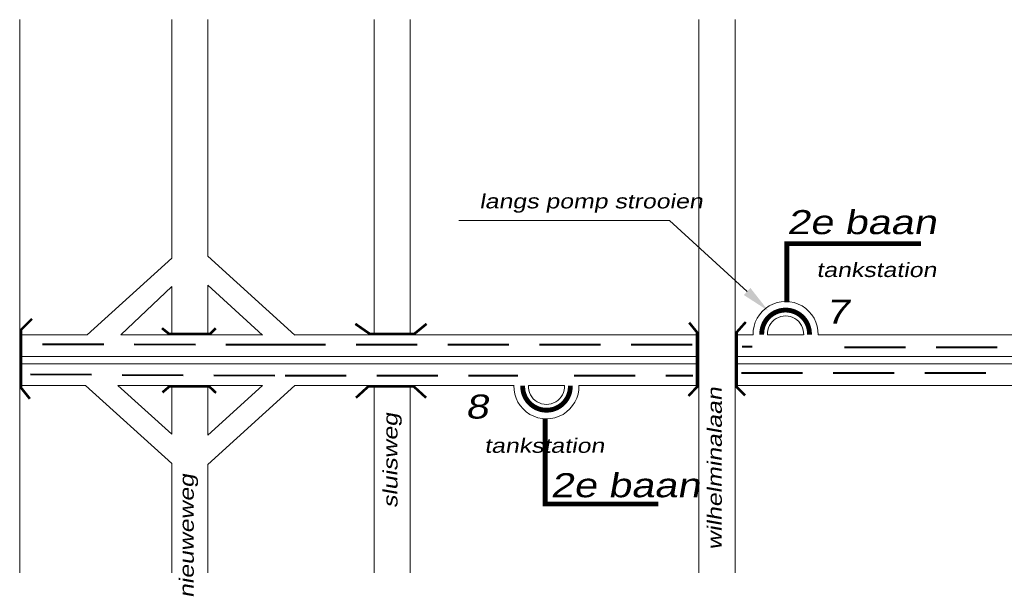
# Model space of a CAD drawing. Header units: metres. Extents: x 534 to 2631, y -2348 to -1484.
# Tile 4 of 10: x 1576 to 1679, y -1872 to -1812. Entities that reach past the tile are written whole.
import ezdxf

# ---------------------------------------------------------------- set-up
doc = ezdxf.new("R2010")
doc.units = ezdxf.units.M
doc.linetypes.add('DASHDOT', pattern=[1, 0.5, -0.25, 0, -0.25])
doc.linetypes.add('DASHED', pattern=[19.05, 12.7, -6.35])
doc.layers.get('0').update_dxf_attribs({"lineweight": 0})
for name, color, linetype, lineweight in [('ROUTE6RIJDEN', 10, 'DASHED', 40), ('ROUTE6STROOIEN', 90, 'Continuous', 0), ('ROUTE6TEXT', 4, 'DASHDOT', 0), ('STROOI', 7, 'Continuous', 0), ('Text', 7, 'Continuous', 0)]:
    doc.layers.add(name, color=color, linetype=linetype, lineweight=lineweight)
doc.styles.add('ISO25', font='ARIALN.TTF', dxfattribs={"width": 1.5, "oblique": 10})

msp = doc.modelspace()

# ---------------------------------------------------------------- linework, layer by layer
at = {"color": 0, "ltscale": 0.5}
for p, q in [((1592.13, -1836.95), (1583.35, -1844.93)), ((1592.13, -1839.89), (1586.84, -1844.93))]:
    msp.add_line(p, q, dxfattribs=at)
at = {"layer": 'ROUTE6RIJDEN', "ltscale": 0.5}
for p, q in [((1604.11, -1845.96), (1577.45, -1845.93)), ((1646.21, -1845.96), (1604.11, -1845.96)), ((1651.42, -1846.15), (1652.45, -1846.15)), ((1716.01, -1846.24), (1659.32, -1846.24)), ((1577.45, -1849.02), (1603.92, -1849.15)), ((1603.92, -1849.15), (1628.11, -1849.15)), ((1633.94, -1849.15), (1646.27, -1849.15)), ((1651.33, -1848.87), (1719.87, -1848.87))]:
    msp.add_line(p, q, dxfattribs=at)
at = {"layer": 'ROUTE6STROOIEN', "const_width": 0.5}
for points in [[(1658.4, -1844.9, 1.03054), (1653.44, -1844.9, 1.03054)], [(1628.6, -1850.21, 1.03054), (1633.55, -1850.21, 1.03054)]]:
    msp.add_lwpolyline(points, format="xyb", dxfattribs=at)
at = {"layer": 'ROUTE6TEXT', "ltscale": 0.5, "const_width": 0.5}
for points in [[(1656.05, -1841.54), (1656.05, -1835.43), (1669.98, -1835.43)], [(1630.93, -1853.67), (1630.93, -1862.51), (1642.69, -1862.51)]]:
    msp.add_lwpolyline(points, dxfattribs=at)
at = {"layer": 'STROOI', "color": 7}
for p, q in [((1576.34, -1844.93), (1576.34, -1812.14)), ((1592.13, -1836.95), (1592.13, -1812.14)), ((1595.88, -1836.73), (1595.88, -1812.14)), ((1613.17, -1844.93), (1613.17, -1812.14)), ((1616.92, -1844.93), (1616.92, -1812.14)), ((1646.92, -1869.66), (1646.92, -1812.14)), ((1650.67, -1858.38), (1650.67, -1812.14)), ((1595.88, -1836.73), (1604.92, -1844.94)), ((1592.13, -1844.93), (1592.13, -1839.89)), ((1595.88, -1844.93), (1595.88, -1839.77)), ((1595.88, -1839.77), (1601.57, -1844.94)), ((1576.34, -1869.66), (1576.34, -1844.93)), ((1583.35, -1844.93), (1576.34, -1844.93)), ((1601.56, -1844.93), (1586.84, -1844.93)), ((1646.92, -1844.93), (1604.91, -1844.93)), ((1652.54, -1844.93), (1650.67, -1844.93)), ((1657.79, -1844.93), (1654.05, -1844.93)), ((1716.98, -1844.93), (1659.3, -1844.93)), ((1646.92, -1847.18), (1576.34, -1847.18)), ((1769.73, -1847.18), (1650.67, -1847.18)), ((1646.92, -1847.93), (1576.34, -1847.93)), ((1771.01, -1847.93), (1650.67, -1847.93)), ((1583.18, -1850.18), (1576.34, -1850.18)), ((1576.34, -1855.35), (1576.34, -1850.18)), ((1592.13, -1858.29), (1583.18, -1850.18)), ((1601.57, -1850.18), (1586.53, -1850.18)), ((1592.13, -1855.26), (1586.53, -1850.18)), ((1592.13, -1855.26), (1592.13, -1850.18)), ((1595.88, -1858.39), (1604.92, -1850.18)), ((1595.88, -1855.35), (1601.57, -1850.18)), ((1595.88, -1855.35), (1595.88, -1850.18)), ((1627.7, -1850.18), (1604.92, -1850.18)), ((1613.17, -1869.66), (1613.17, -1850.18)), ((1616.92, -1869.66), (1616.92, -1850.18)), ((1632.95, -1850.18), (1629.2, -1850.18)), ((1646.92, -1850.18), (1634.45, -1850.18)), ((1650.67, -1869.66), (1650.67, -1850.18)), ((1716.96, -1850.18), (1650.67, -1850.18)), ((1650.67, -1859.11), (1650.67, -1850.18)), ((1592.13, -1869.66), (1592.13, -1858.29)), ((1595.88, -1869.66), (1595.88, -1858.39))]:
    msp.add_line(p, q, dxfattribs=at)
at = {"layer": 'STROOI', "color": 7, "const_width": 0.263}
for points in [[(1577.39, -1851.57), (1576.46, -1850.41), (1576.46, -1844.41), (1577.62, -1843.25)], [(1618.61, -1843.78), (1617.34, -1844.82), (1612.71, -1844.82), (1611.21, -1843.78)], [(1645.83, -1851.28), (1646.71, -1850.34), (1646.71, -1844.65), (1645.9, -1843.65)], [(1651.72, -1851.22), (1650.84, -1850.34), (1650.84, -1844.65), (1651.78, -1843.59)], [(1596.7, -1844.23), (1596.12, -1844.81), (1591.84, -1844.81), (1591.12, -1844.23)], [(1596.74, -1850.96), (1596.02, -1850.29), (1591.89, -1850.29), (1591.17, -1850.91)], [(1618.56, -1851.46), (1617.29, -1850.3), (1612.55, -1850.3), (1611.28, -1851.46)]]:
    msp.add_lwpolyline(points, dxfattribs=at)
at = {"layer": 'STROOI', "color": 7}
for centre, radius, start, end in [((1655.92, -1844.83), 3.38, 358.2767, 181.7233), ((1655.92, -1844.83), 1.88, 356.8969, 183.1031), ((1631.07, -1850.28), 3.38, 178.2767, 1.7233), ((1631.07, -1850.28), 1.88, 176.8969, 3.1031)]:
    msp.add_arc(centre, radius, start, end, dxfattribs=at)
at = {"layer": 'Text'}
for p, q in [((1623.46, -1833.03), (1621.96, -1833.03)), ((1643.85, -1833.03), (1623.46, -1833.03)), ((1651.92, -1840.41), (1643.85, -1833.03))]:
    msp.add_line(p, q, dxfattribs=at)
msp.add_solid([(1652.26, -1840.04), (1651.58, -1840.78), (1654.13, -1842.43)], dxfattribs=at)

# ---------------------------------------------------------------- texts
at = {"layer": 'ROUTE6TEXT', "ltscale": 0.5, "char_height": 2.5, "attachment_point": 1, "style": 'ISO25'}
for s, insert, width in [('2e baan', (1656.05, -1831.95), 20.61), ('7', (1660.1, -1841.26), 2.63), ('8', (1622.64, -1851.13), 4.8), ('2e baan', (1631.49, -1859.31), 20.61)]:
    msp.add_mtext(s, dxfattribs=dict(at, insert=insert, width=width))
at = {"layer": 'Text', "style": 'ISO25', "oblique": 10, "width": 1.5}
for s, p in [('langs pomp strooien', (1624.09, -1831.77)), ('tankstation', (1659.12, -1838.91)), ('tankstation', (1624.61, -1857.19))]:
    msp.add_text(s, height=1.5, dxfattribs=at).set_placement(p)
for s, p in [('wilhelminalaan', (1649.29, -1867.28)), ('sluisweg', (1615.59, -1862.93)), ('nieuweweg', (1594.42, -1872.29))]:
    msp.add_text(s, height=1.5, rotation=90, dxfattribs=at).set_placement(p)

doc.saveas('drawing.dxf')
